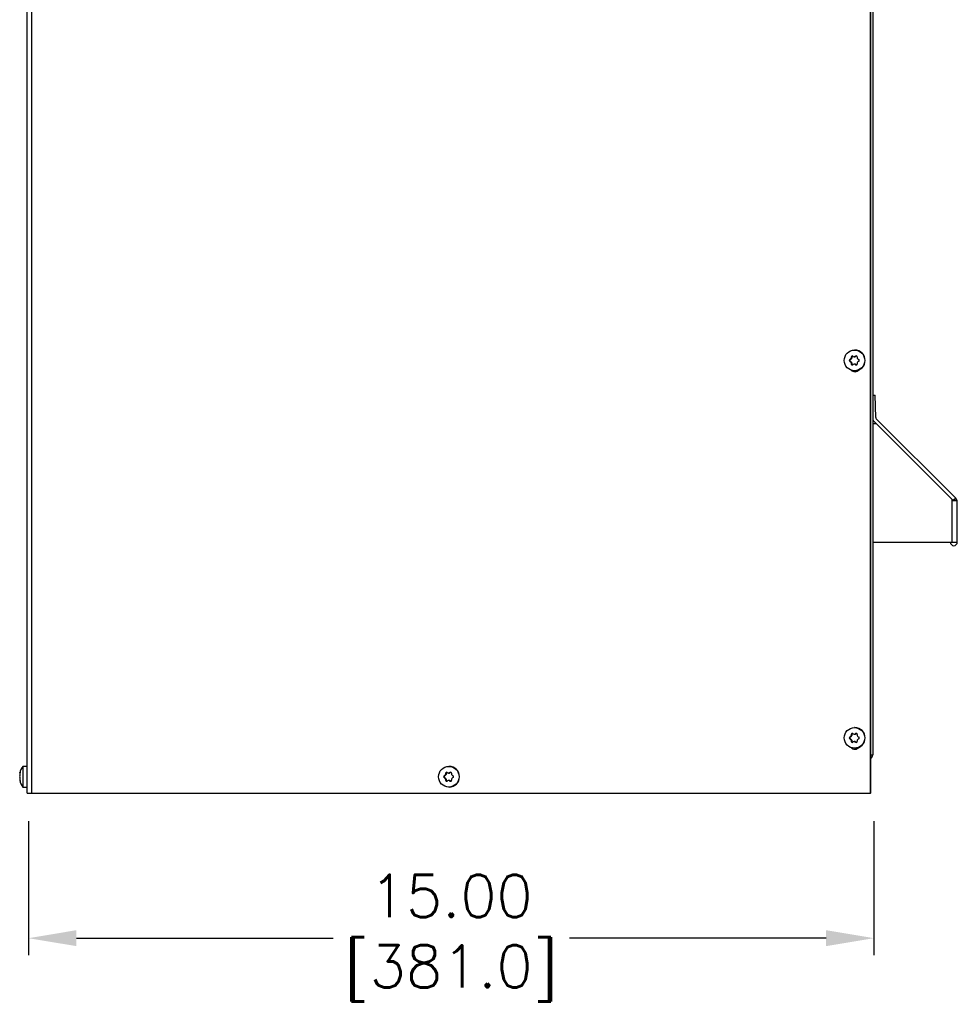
# Model space of a CAD drawing. Extents: x 776 to 936, y -8 to 92.
# Tile 9 of 18: x 832 to 848, y 28 to 45. Entities that reach past the tile are written whole.
import ezdxf

# ---------------------------------------------------------------- set-up
doc = ezdxf.new("R2010")
doc.units = 0
doc.header["$LTSCALE"] = 4
doc.header["$MEASUREMENT"] = 0
doc.layers.get('0').update_dxf_attribs({"linetype": 'CONTINUOUS'})
doc.layers.get('DEFPOINTS').update_dxf_attribs({"linetype": 'CONTINUOUS'})
doc.layers.add('DIMENSIONS', color=140, linetype='CONTINUOUS')
doc.layers.add('DIMENSIONS @ 1', color=140, linetype='CONTINUOUS')
doc.styles.get("Standard").update_dxf_attribs({"font": 'romans.shx'})
doc.dimstyles.get("Standard").update_dxf_attribs({"dimtxt": 0.3, "dimasz": 0.35, "dimexe": 0.0625, "dimexo": 0.0625, "dimgap": 0.0625, "dimtad": 0, "dimtih": 1, "dimtoh": 1, "dimzin": 0, "dimdsep": 46, "dimtxsty": 'Standard', "dimcen": 0, "dimadec": 0, "dimazin": 0, "dimtfac": 1, "dimtofl": 0, "dimtmove": 0, "dimatfit": 3, "dimfxl": 0, "dimtolj": 1, "dimtzin": 0, "dimarcsym": 0})

# ---------------------------------------------------------------- blocks, each defined once
blk = doc.blocks.new('*D33')
at = {"layer": 'DEFPOINTS', "color": 0}
for p in [(831.844, 31.709), (846.844, 31.709), (831.844, 29.133)]:
    blk.add_point(p, dxfattribs=at)
at = {"layer": 'DIMENSIONS'}
for p, q in [((831.844, 31.209), (831.844, 28.833)), ((846.844, 31.209), (846.844, 28.833)), ((832.694, 29.133), (837.248, 29.133)), ((845.994, 29.133), (841.441, 29.133))]:
    blk.add_line(p, q, dxfattribs=at)
for points in [[(832.694, 29.275), (832.694, 28.992), (831.844, 29.133)], [(845.994, 29.275), (845.994, 28.992), (846.844, 29.133)]]:
    blk.add_solid(points, dxfattribs=at)
at = {"layer": 'DIMENSIONS', "insert": (839.344, 29.133), "char_height": 0.75, "attachment_point": 5}
blk.add_mtext('\\A1;15.00\\P[381.0]', dxfattribs=at)

msp = doc.modelspace()

# ---------------------------------------------------------------- linework, layer by layer
for p, q in [((846.784, 31.709), (846.784, 75.825)), ((846.789, 31.709), (846.789, 75.825)), ((846.823, 75.661), (846.823, 32.39)), ((831.824, 31.709), (831.824, 72.984)), ((831.905, 31.709), (831.905, 72.984)), ((846.506, 39.571), (846.499, 39.571)), ((846.415, 39.404), (846.426, 39.404)), ((846.415, 39.371), (846.426, 39.371)), ((846.442, 39.413), (846.426, 39.404)), ((846.426, 39.371), (846.442, 39.362)), ((846.431, 39.413), (846.442, 39.413)), ((846.431, 39.362), (846.442, 39.362)), ((846.44, 39.448), (846.451, 39.448)), ((846.44, 39.43), (846.451, 39.43)), ((846.44, 39.346), (846.451, 39.346)), ((846.44, 39.327), (846.451, 39.327)), ((846.451, 39.448), (846.451, 39.43)), ((846.451, 39.346), (846.451, 39.327)), ((846.494, 39.453), (846.505, 39.453)), ((846.505, 39.322), (846.494, 39.322)), ((846.503, 39.456), (846.514, 39.456)), ((846.53, 39.465), (846.514, 39.456)), ((846.499, 39.205), (846.506, 39.205)), ((846.503, 39.32), (846.514, 39.32)), ((846.514, 39.32), (846.53, 39.311)), ((846.52, 39.311), (846.53, 39.311)), ((846.823, 38.773), (846.863, 38.774)), ((846.877, 38.373), (846.863, 38.774)), ((846.842, 38.309), (848.252, 36.899)), ((846.886, 38.353), (848.296, 36.943)), ((846.823, 38.268), (846.883, 38.268)), ((846.883, 38.268), (848.231, 36.92)), ((848.231, 36.899), (848.231, 36.92)), ((848.231, 36.899), (848.318, 36.899)), ((848.231, 36.161), (848.231, 36.899)), ((848.296, 36.943), (848.252, 36.899)), ((848.32, 36.899), (848.252, 36.899)), ((848.323, 36.162), (848.323, 36.878)), ((846.823, 36.161), (848.231, 36.161)), ((848.231, 36.161), (848.323, 36.161)), ((848.323, 36.161), (848.323, 36.162)), ((846.506, 32.871), (846.499, 32.871)), ((846.415, 32.704), (846.426, 32.704)), ((846.442, 32.713), (846.426, 32.704)), ((846.431, 32.713), (846.442, 32.713)), ((846.44, 32.748), (846.451, 32.748)), ((846.44, 32.73), (846.451, 32.73)), ((846.451, 32.748), (846.451, 32.73)), ((846.494, 32.753), (846.505, 32.753)), ((846.503, 32.756), (846.514, 32.756)), ((846.53, 32.765), (846.514, 32.756)), ((846.415, 32.671), (846.426, 32.671)), ((846.426, 32.671), (846.442, 32.662)), ((846.431, 32.662), (846.442, 32.662)), ((846.44, 32.646), (846.451, 32.646)), ((846.44, 32.627), (846.451, 32.627)), ((846.451, 32.646), (846.451, 32.627)), ((846.505, 32.622), (846.494, 32.622)), ((846.503, 32.62), (846.514, 32.62)), ((846.514, 32.62), (846.53, 32.611)), ((846.52, 32.611), (846.53, 32.611)), ((846.499, 32.505), (846.506, 32.505)), ((846.789, 32.39), (846.823, 32.39)), ((831.744, 32.182), (831.744, 31.816)), ((831.824, 32.182), (831.744, 32.182)), ((839.309, 32.182), (839.302, 32.182)), ((831.69, 32.067), (831.689, 32.064)), ((831.689, 32.064), (831.694, 32.064)), ((831.69, 32.067), (831.694, 32.067)), ((831.693, 32.076), (831.695, 32.076)), ((839.218, 32.015), (839.229, 32.015)), ((839.218, 31.982), (839.229, 31.982)), ((839.245, 32.024), (839.229, 32.015)), ((839.229, 31.982), (839.245, 31.973)), ((839.234, 32.024), (839.245, 32.024)), ((839.243, 32.041), (839.254, 32.041)), ((839.244, 32.059), (839.254, 32.059)), ((839.254, 32.059), (839.254, 32.041)), ((839.297, 32.064), (839.308, 32.064)), ((839.307, 32.067), (839.317, 32.067)), ((839.333, 32.076), (839.317, 32.067)), ((831.69, 31.931), (831.689, 31.933)), ((831.694, 31.933), (831.689, 31.933)), ((831.69, 31.931), (831.694, 31.931)), ((831.693, 31.922), (831.695, 31.922)), ((831.744, 31.816), (831.824, 31.816)), ((839.234, 31.973), (839.245, 31.973)), ((839.243, 31.957), (839.254, 31.957)), ((839.244, 31.938), (839.254, 31.938)), ((839.254, 31.957), (839.254, 31.938)), ((839.308, 31.933), (839.297, 31.933)), ((839.302, 31.816), (839.309, 31.816)), ((839.307, 31.931), (839.317, 31.931)), ((839.317, 31.931), (839.333, 31.922)), ((839.323, 31.922), (839.333, 31.922)), ((831.824, 31.709), (831.905, 31.709)), ((831.905, 31.709), (846.784, 31.709)), ((846.789, 31.709), (846.784, 31.709))]:
    msp.add_line(p, q)
for centre, radius, start, end in [((846.425, 39.388), 0.0192, 121.1708, 238.8157), ((846.421, 39.43), 0.0194, 300.7648, 359.4106), ((846.421, 39.345), 0.0194, 0.5764, 59.2211), ((846.46, 39.448), 0.019, 60.4922, 179.6836), ((846.459, 39.327), 0.019, 180.3037, 299.4933), ((846.494, 39.472), 0.0189, 239.8821, 300.1042), ((846.494, 39.304), 0.0189, 59.883, 120.1033), ((846.529, 39.449), 0.0188, 359.3105, 120.4865), ((846.529, 39.327), 0.0188, 239.5005, 0.6753), ((846.566, 39.43), 0.0187, 179.3318, 240.4656), ((846.566, 39.346), 0.0187, 119.5211, 180.6543), ((846.564, 39.388), 0.0188, 299.1852, 60.8012), ((846.907, 38.374), 0.092, 203.8583, 225), ((846.907, 38.374), 0.03, 182, 225), ((848.231, 36.878), 0.092, 13.33, 45), ((848.231, 36.878), 0.092, 0, 13.33), ((848.261, 36.162), 0.0621, 180, 0), ((846.425, 32.688), 0.0192, 121.1708, 238.8157), ((846.421, 32.73), 0.0194, 300.7648, 359.4106), ((846.46, 32.748), 0.019, 60.4922, 179.6836), ((846.494, 32.772), 0.0189, 239.8821, 300.1042), ((846.529, 32.749), 0.0188, 359.3105, 120.4865), ((846.566, 32.73), 0.0187, 179.3318, 240.4656), ((846.564, 32.688), 0.0188, 299.1852, 60.8012), ((846.421, 32.645), 0.0194, 0.5764, 59.2211), ((846.459, 32.627), 0.019, 180.3037, 299.4933), ((846.494, 32.604), 0.0189, 59.883, 120.1033), ((846.529, 32.627), 0.0188, 239.5005, 0.6753), ((846.566, 32.646), 0.0187, 119.5211, 180.6543), ((846.734, 32.39), 0.089, 308.2137, 0), ((831.983, 31.999), 0.301, 142.5675, 167.3984), ((831.734, 32.033), 0.0456, 169.6049, 190.3951), ((831.983, 31.999), 0.296, 168.1878, 171.82), ((831.983, 31.999), 0.296, 168.1878, 171.82), ((831.637, 31.999), 0.058, 343.5221, 16.4779), ((839.228, 31.999), 0.0192, 121.1708, 238.8157), ((839.224, 32.041), 0.0194, 300.7648, 359.4106), ((839.263, 32.059), 0.019, 60.4922, 179.6836), ((839.297, 32.083), 0.0189, 239.8821, 300.1042), ((839.332, 32.06), 0.0188, 359.3105, 120.4865), ((839.37, 32.041), 0.0187, 179.3318, 240.4656), ((839.367, 31.999), 0.0188, 299.1852, 60.8012), ((831.734, 31.965), 0.0456, 169.5967, 190.4033), ((831.983, 31.999), 0.301, 192.5471, 217.4325), ((831.983, 31.999), 0.296, 188.18, 191.8122), ((839.224, 31.956), 0.0194, 0.5764, 59.2211), ((839.263, 31.938), 0.019, 180.3037, 299.4933), ((839.297, 31.915), 0.0189, 59.883, 120.1033), ((839.332, 31.938), 0.0188, 239.5005, 0.6753), ((839.37, 31.957), 0.0187, 119.5211, 180.6543)]:
    msp.add_arc(centre, radius, start, end)
for centre in [(846.499, 39.388), (846.499, 32.688), (839.302, 31.999)]:
    msp.add_ellipse(centre, major_axis=(0, 0.183), ratio=0.996195)
for centre, major_axis, ratio, start_param, end_param in [((846.506, 39.388), (0, 0.183), 0.996195, 3.141593, 6.283185), ((846.493, 39.434), (-0.257, -0.148), 0.043569, -1.3524, -1.289006), ((846.493, 39.341), (-0.257, 0.148), 0.043587, 1.289017, 1.35241), ((846.435, 39.388), (0, 0.019), 0.996195, 0.52348, 2.617875), ((846.466, 39.388), (0, 0.296), 0.087156, 1.364645, 1.428038), ((846.466, 39.388), (0, -0.296), 0.087156, -1.428018, -1.364624), ((846.432, 39.43), (0, -0.019), 0.996195, 0.52348, 1.570678), ((846.432, 39.346), (0, 0.019), 0.996195, 4.71227, 5.759468), ((846.47, 39.448), (0, -0.019), 0.996195, 3.44089, 4.71227), ((846.47, 39.327), (0, 0.019), 0.996195, 1.570678, 2.862162), ((846.546, 39.434), (-0.257, 0.148), 0.043587, 1.289017, 1.35241), ((846.493, 39.434), (0.257, 0.148), 0.043569, 1.440263, 1.503656), ((846.505, 39.472), (0, 0.019), 0.996195, 3.141593, 3.665073), ((846.505, 39.303), (0, -0.019), 0.996195, 2.617875, 3.141593), ((846.573, 39.388), (0, 0.296), 0.087156, 1.364645, 1.428038), ((846.573, 39.388), (0, -0.296), 0.087156, -1.428018, -1.364624), ((846.546, 39.434), (0.257, -0.148), 0.043587, -1.503646, -1.440252), ((846.546, 39.341), (0.257, 0.148), 0.043569, 1.440263, 1.503656), ((846.506, 39.288), (0, 0.1), 0.996195, 2.376997, 3.974122), ((846.511, 39.288), (0, 0.1), 0.996195, 2.416302, 3.116218), ((846.546, 39.341), (-0.257, -0.148), 0.043569, -1.3524, -1.289006), ((846.493, 39.341), (0.257, -0.148), 0.043587, -1.503646, -1.440252), ((846.54, 39.327), (0, 0.019), 0.996195, 2.617875, 2.876505), ((848.231, 36.878), (-0.092, 0), 0.693983, 3.141593, 3.473724), ((846.506, 32.688), (0, 0.183), 0.996195, 3.141593, 6.283185), ((846.493, 32.734), (-0.257, -0.148), 0.043569, -1.3524, -1.289006), ((846.435, 32.688), (0, 0.019), 0.996195, 0.52348, 2.617875), ((846.466, 32.688), (0, 0.296), 0.087156, 1.364645, 1.428038), ((846.432, 32.73), (0, -0.019), 0.996195, 0.52348, 1.570678), ((846.47, 32.748), (0, -0.019), 0.996195, 3.44089, 4.71227), ((846.546, 32.734), (-0.257, 0.148), 0.043587, 1.289017, 1.35241), ((846.493, 32.734), (0.257, 0.148), 0.043569, 1.440263, 1.503656), ((846.505, 32.772), (0, 0.019), 0.996195, 3.141593, 3.665073), ((846.573, 32.688), (0, 0.296), 0.087156, 1.364645, 1.428038), ((846.546, 32.734), (0.257, -0.148), 0.043587, -1.503646, -1.440252), ((846.493, 32.641), (-0.257, 0.148), 0.043587, 1.289017, 1.35241), ((846.506, 32.588), (0, 0.1), 0.996195, 2.376997, 3.981295), ((846.466, 32.688), (0, -0.296), 0.087156, -1.428018, -1.364624), ((846.432, 32.646), (0, 0.019), 0.996195, 4.71227, 5.759468), ((846.511, 32.588), (0, 0.1), 0.996195, 2.421317, 3.116218), ((846.47, 32.627), (0, 0.019), 0.996195, 1.570678, 2.862162), ((846.546, 32.641), (-0.257, -0.148), 0.043569, -1.3524, -1.289006), ((846.493, 32.641), (0.257, -0.148), 0.043587, -1.503646, -1.440252), ((846.505, 32.603), (0, -0.019), 0.996195, 2.617875, 3.141593), ((846.54, 32.627), (0, 0.019), 0.996195, 2.617875, 2.876505), ((846.573, 32.688), (0, -0.296), 0.087156, -1.428018, -1.364624), ((846.546, 32.641), (0.257, 0.148), 0.043569, 1.440263, 1.503656), ((839.309, 31.999), (0, 0.183), 0.996195, 3.141593, 6.283185), ((831.983, 32.045), (-0.296, 0), 0.499897, -0.206162, -0.142768), ((831.983, 32.045), (-0.296, 0), 0.500103, 0.142768, 0.206162), ((831.983, 31.952), (-0.296, 0), 0.500103, -0.206162, -0.142768), ((831.983, 31.952), (-0.296, 0), 0.499897, -0.206162, -0.142768), ((839.296, 32.045), (-0.257, -0.148), 0.043569, -1.3524, -1.289006), ((839.296, 31.952), (-0.257, 0.148), 0.043587, 1.289017, 1.35241), ((839.238, 31.999), (0, 0.019), 0.996195, 0.52348, 2.617875), ((839.269, 31.999), (0, 0.296), 0.087156, 1.364645, 1.428038), ((839.235, 32.041), (0, -0.019), 0.996195, 0.52348, 1.570678), ((839.273, 32.059), (0, -0.019), 0.996195, 3.44089, 4.71227), ((839.35, 32.045), (-0.257, 0.148), 0.043587, 1.289017, 1.35241), ((839.296, 32.045), (0.257, 0.148), 0.043569, 1.440263, 1.503656), ((839.308, 32.083), (0, 0.019), 0.996195, 3.141593, 3.665073), ((839.377, 31.999), (0, 0.296), 0.087156, 1.364645, 1.428038), ((839.35, 32.045), (0.257, -0.148), 0.043587, -1.503646, -1.440252), ((839.35, 31.952), (0.257, 0.148), 0.043569, 1.440263, 1.503656), ((831.983, 31.952), (-0.296, 0), 0.500103, 0.142768, 0.206162), ((839.269, 31.999), (0, -0.296), 0.087156, -1.428018, -1.364624), ((839.235, 31.957), (0, 0.019), 0.996195, 4.71227, 5.759468), ((839.273, 31.938), (0, 0.019), 0.996195, 1.570678, 2.862162), ((839.35, 31.952), (-0.257, -0.148), 0.043569, -1.3524, -1.289006), ((839.296, 31.952), (0.257, -0.148), 0.043587, -1.503646, -1.440252), ((839.308, 31.914), (0, -0.019), 0.996195, 2.617875, 3.141593), ((839.343, 31.938), (0, 0.019), 0.996195, 2.617875, 2.876505), ((839.333, 31.919), (0, 0.1), 0.996195, 3.267974, 3.609186), ((839.377, 31.999), (0, -0.296), 0.087156, -1.428018, -1.364624)]:
    msp.add_ellipse(centre, major_axis=major_axis, ratio=ratio, start_param=start_param, end_param=end_param)
for points in [[(831.693, 32.076), (831.694, 32.077), (831.694, 32.078), (831.695, 32.078), (831.695, 32.077), (831.695, 32.074), (831.695, 32.072), (831.694, 32.066), (831.694, 32.063), (831.693, 32.059)], [(831.693, 31.938), (831.694, 31.935), (831.694, 31.932), (831.695, 31.926), (831.695, 31.923), (831.695, 31.92), (831.695, 31.919), (831.694, 31.919), (831.694, 31.92), (831.693, 31.922)]]:
    msp.add_open_spline(points, degree=3, knots=[0, 0, 0, 0, 0.25, 0.25, 0.5, 0.5, 0.75, 0.75, 1, 1, 1, 1])

# ---------------------------------------------------------------- dimensions: what is measured, and where the dimension line sits
at = {"layer": 'DIMENSIONS @ 1'}
dim = msp.add_linear_dim(base=(831.844, 29.133), p1=(846.844, 31.709), p2=(831.844, 31.709), text='15.00\\P[381.0]', dimstyle='Standard', override={"dimscale": 1, "dimtxt": 0.75, "dimasz": 0.85, "dimexe": 0.3, "dimexo": 0.5, "dimgap": 0.15, "dimpost": '\\X', "dimclrd": 256, "dimclre": 256, "dimclrt": 256, "dimtix": 0, "dimtofl": 0, "dimtmove": 0, "dimatfit": 3, "dimlwd": 65535, "dimlwe": 65535}, dxfattribs=at)
dim.commit()
dim.dimension.update_dxf_attribs({"geometry": '*D33', "text_midpoint": (839.344, 29.133), "dimtype": 128})

doc.saveas('drawing.dxf')
